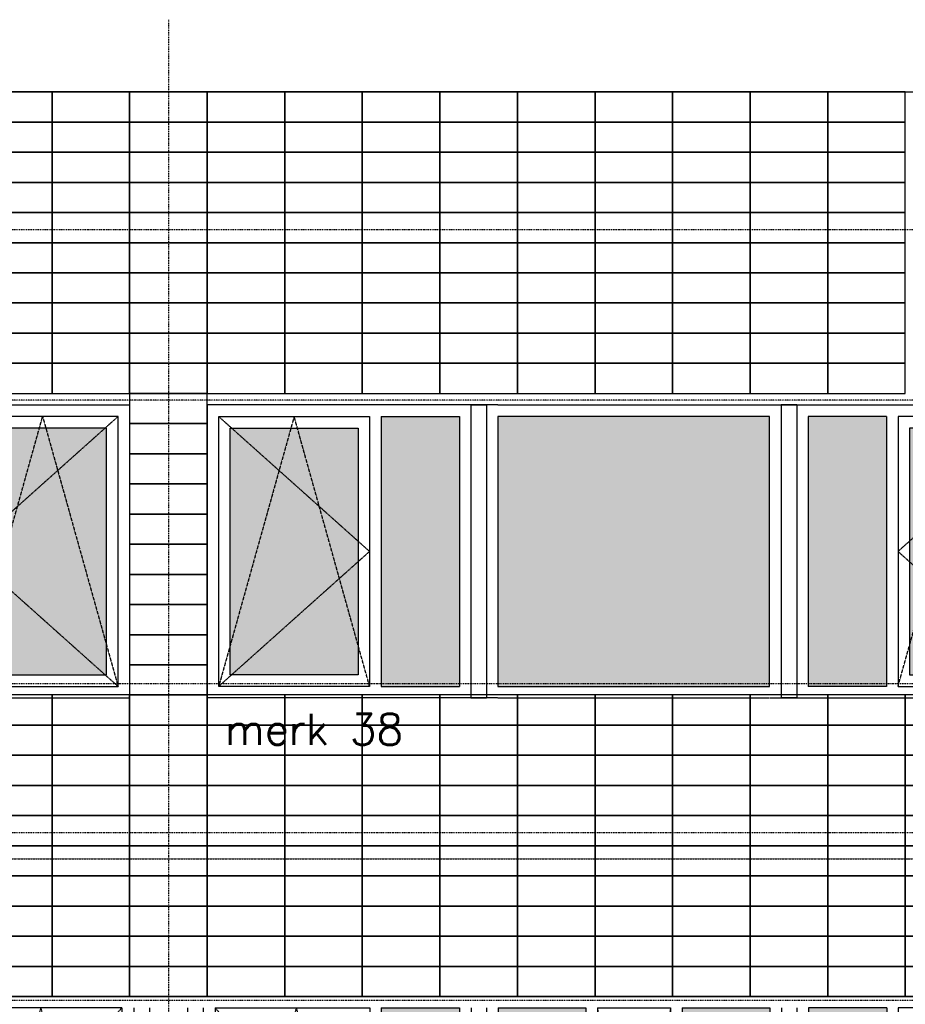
# Model space of a CAD drawing. Extents: x -541908 to 43837, y -41121 to 66863.
# Tile 8 of 41: x -496547 to -491410, y -26074 to -20360. Entities that reach past the tile are written whole.
import ezdxf

# ---------------------------------------------------------------- set-up
doc = ezdxf.new("R2010")
doc.units = 0
doc.header["$LTSCALE"] = 10
doc.header["$MEASUREMENT"] = 0
doc.header["$PDMODE"] = 3
doc.header["$PDSIZE"] = 0.1
for name, pattern in [('DASHDOT', [1, 0.5, -0.25, 0, -0.25]), ('DASHDOT2', [0.5, 0.25, -0.125, 0, -0.125]), ('HIDDEN', [0.375, 0.25, -0.125]), ('HIDDEN2', [0.1875, 0.125, -0.0625])]:
    doc.linetypes.add(name, pattern=pattern)
doc.layers.get('0').update_dxf_attribs({"linetype": 'CONTINUOUS'})
for name, color, linetype in [('A--01A1_ACEER', 1, 'CONTINUOUS'), ('A--L$7A-_STRAMIEN', 1, 'DASHDOT'), ('A--L$7AC3-_STRAMIEN', 3, 'DASHDOT'), ('A--L01G1_ACEER', 1, 'CONTINUOUS'), ('A--L01G8_RASTER-NR-2', 21, 'CONTINUOUS'), ('A--L07GC8_STRAMIEN', 8, 'DASHDOT2'), ('A--L21G3_BUITENWAND', 3, 'CONTINUOUS'), ('A--L31DC1_BUITENKOZIJN', 1, 'HIDDEN'), ('A--L31G1_BUITENKOZIJN', 1, 'CONTINUOUS'), ('A--L31G2_BUITENKOZIJN', 2, 'CONTINUOUS'), ('A--L31GC1_BUITENKOZIJN', 1, 'HIDDEN2'), ('A--T$7A8-_STRAMIEN', 8, 'DASHDOT'), ('TEKST_KOZIJNMERK', 2, 'CONTINUOUS'), ('X--LR---_CP', 7, 'CONTINUOUS')]:
    doc.layers.add(name, color=color, linetype=linetype)
doc.styles.add('HIEMSTRA', font='romans.shx')

# ---------------------------------------------------------------- blocks, each defined once
blk = doc.blocks.new('AANKOZ25A')
at = {"layer": 'A--L01G8_RASTER-NR-2'}
for points in [[(-2253.8, 1566), (-1800, 1566), (-1800, 0), (-2253.8, 0)], [(-1576, 1566), (-1576, 0), (0, 0), (0, 1566)], [(677.8, 1566), (224, 1566), (224, 0), (677.8, 0)], [(-2387.8, 1499), (-3129, 1499), (-3129, 67), (-2387.8, 67)], [(811.8, 67), (1553, 67), (1553, 1499), (811.8, 1499)]]:
    blk.add_hatch(color=256, dxfattribs=at).paths.add_polyline_path(points)
at = {"layer": 'A--L31G1_BUITENKOZIJN'}
for p, q in [((-1733, 1633), (-1733, -67)), ((-1733, 1633), (-1644.3, 1633)), ((-1643, 1633), (-1643, -67)), ((67, 1633), (67, -67)), ((157, 1633), (67, 1633)), ((157, 1633), (157, -67)), ((-2253.8, 1566), (-2253.8, 0)), ((-2253.8, 1566), (-1800, 1566)), ((-1800, 1566), (-1800, 0)), ((224, 1566), (224, 0)), ((677.8, 1566), (224, 1566)), ((677.8, 1566), (677.8, 0)), ((-2253.8, 0), (-1800, 0)), ((677.8, 0), (224, 0)), ((-1733, -67), (-1643, -67)), ((157, -67), (67, -67))]:
    blk.add_line(p, q, dxfattribs=at)
for points in [[(-2320.8, 0), (-3196, 0), (-3196, 1566), (-2320.8, 1566), (-2320.8, 0), (-3196, 0), (-3196, 1566)], [(-1576, 0), (0, 0), (0, 1566), (-1576, 1566), (-1576, 0), (0, 0), (0, 1566)], [(744.8, 0), (1620, 0), (1620, 1566), (744.8, 1566), (744.8, 0), (1620, 0), (1620, 1566)]]:
    blk.add_lwpolyline(points, dxfattribs=at)
for points in [[(-2387.8, 67), (-3129, 67), (-3129, 1499), (-2387.8, 1499)], [(811.8, 67), (1553, 67), (1553, 1499), (811.8, 1499)]]:
    blk.add_lwpolyline(points, close=True, dxfattribs=at)
blk.add_point((-1576, -67), dxfattribs=at)
at = {"layer": 'A--L31G2_BUITENKOZIJN'}
for p, q in [((-3263, 1633), (-3263, -67)), ((-1577.3, 1633), (-3263, 1633)), ((-1576, 1633), (0, 1633)), ((1.3, 1633), (1687, 1633)), ((1687, 1633), (1687, -67)), ((-1578.7, -67), (-3263, -67)), ((-1576, -67), (0, -67)), ((2.7, -67), (1687, -67))]:
    blk.add_line(p, q, dxfattribs=at)
at = {"layer": 'A--L31GC1_BUITENKOZIJN'}
for p, q in [((-3196, 1566), (-2320.8, 783)), ((-2758.4, 1566), (-3196, 0)), ((-2320.8, 0), (-2758.4, 1566)), ((1620, 1566), (744.8, 783)), ((744.8, 0), (1182.4, 1566)), ((1182.4, 1566), (1620, 0)), ((-2320.8, 783), (-3196, 0)), ((744.8, 783), (1620, 0))]:
    blk.add_line(p, q, dxfattribs=at)
blk = doc.blocks.new('AANKOZ24A')
at = {"layer": 'A--L01G8_RASTER-NR-2'}
h = blk.add_hatch(color=256, dxfattribs=at)
h.paths.add_polyline_path([(-3712.5, 5983.2), (-4166.3, 5983.2), (-4166.3, 4569.9), (-3712.5, 4569.9)])
h.paths.add_polyline_path([(-3488.5, 4569.9), (-2979.5, 4569.9), (-2979.5, 5983.2), (-3488.5, 5983.2)])
h.paths.add_polyline_path([(-2421.1, 4569.9), (-1912.5, 4569.9), (-1912.5, 5983.2), (-2421.1, 5983.2)])
h.paths.add_polyline_path([(-1688.5, 4569.9), (-1234.6, 4569.9), (-1234.6, 5983.2), (-1688.5, 5983.2)])
h.paths.add_polyline_path([(-1912.5, 976.4), (-1912.5, 2493), (-3488.5, 2493), (-3488.5, 976.4)])
h.paths.add_polyline_path([(-5059.5, 976.4), (-4609.5, 976.4), (-4609.5, 2493), (-5059.5, 2493)])
h.paths.add_polyline_path([(-787.5, 976.4), (-337.5, 976.4), (-337.5, 2493), (-787.5, 2493)])
h.paths.add_polyline_path([(-2854.5, 5927.2), (-2854.5, 4636.9), (-2544.1, 4636.9), (-2544.1, 5927.2)])
h.paths.add_polyline_path([(-5059.5, 5927.2), (-4289.3, 5927.2), (-4289.3, 4385.8), (-5059.6, 4385.8)])
h.paths.add_polyline_path([(-4486.5, 976.4), (-3768.5, 976.4), (-3768.5, 2434.2), (-4486.5, 2434.2)])
h.paths.add_polyline_path([(-337.5, 5927.2), (-1111.6, 5927.2), (-1111.6, 4385.8), (-337.6, 4385.8)])
h.paths.add_polyline_path([(-1632.5, 976.4), (-931.1, 976.4), (-931.1, 2437), (-1632.5, 2437)])
at = {"layer": 'A--L31DC1_BUITENKOZIJN'}
for p, q in [((-4659.7, 5983.2), (-5128.3, 4329.8)), ((-5126.5, 5983.2), (-4233.3, 4981.3)), ((-4659.7, 5983.2), (-4233.3, 4329.8)), ((-2912.5, 5983.2), (-2702, 4569.9)), ((-2702, 4569.9), (-2489.8, 5983.2)), ((-270.5, 5983.2), (-1167.6, 4981.3)), ((-740.9, 5983.2), (-1167.6, 4329.8)), ((-740.9, 5983.2), (-270.6, 4329.8)), ((-4233.3, 4981.3), (-5128.3, 4329.8)), ((-1167.6, 4981.3), (-270.6, 4329.8)), ((-3712.5, 2493), (-4542.5, 1753.8)), ((-4140.5, 2493), (-4420.8, 976.4)), ((-4140.5, 2493), (-3851.2, 976.4)), ((-1688.5, 2493), (-854.5, 1753.8)), ((-1307.2, 2493), (-1549.7, 976.4)), ((-1307.2, 2493), (-996.9, 976.4)), ((-4542.5, 1753.8), (-3712.5, 976.4)), ((-854.5, 1753.8), (-1688.5, 976.4))]:
    blk.add_line(p, q, dxfattribs=at)
at = {"layer": 'A--L31G1_BUITENKOZIJN'}
for p, q in [((-5290.3, 6050.2), (-110.3, 6050.2)), ((-5126.5, 5983.2), (-5126.5, 2606)), ((-5126.5, 5983.2), (-4233.3, 5983.2)), ((-4233.3, 5983.2), (-4233.3, 4318.8)), ((-4166.3, 5983.2), (-4166.3, 4558.9)), ((-4166.3, 5983.2), (-3712.5, 5983.2)), ((-3712.5, 5983.2), (-3712.5, 2606)), ((-3488.5, 5983.2), (-3488.5, 4558.9)), ((-2979.5, 5983.2), (-3488.5, 5983.2)), ((-2979.5, 5983.2), (-2979.5, 4558.9)), ((-2912.5, 5983.2), (-2912.5, 4558.9)), ((-2488.1, 5983.2), (-2912.5, 5983.2)), ((-2488.1, 5983.2), (-2488.1, 4558.9)), ((-1912.5, 5983.2), (-2421.1, 5983.2)), ((-2421.1, 5983.2), (-2421.1, 4558.9)), ((-1912.5, 5983.2), (-1912.5, 4558.9)), ((-1688.5, 5983.2), (-1688.5, 4558.9)), ((-1234.6, 5983.2), (-1688.5, 5983.2)), ((-1234.6, 5983.2), (-1234.6, 4558.9)), ((-270.5, 5983.2), (-1167.6, 5983.2)), ((-1167.6, 5983.2), (-1167.6, 4318.8)), ((-270.5, 5983.2), (-270.5, 2606)), ((-3712.5, 4569.9), (-4166.3, 4569.9)), ((-3712.5, 4558.9), (-4166.3, 4558.9)), ((-2979.5, 4569.9), (-3488.5, 4569.9)), ((-2733.8, 4558.9), (-3488.5, 4558.9)), ((-2733.8, 4569.9), (-2912.5, 4569.9)), ((-2488.1, 4569.9), (-2912.5, 4569.9)), ((-2488.1, 4558.9), (-2912.5, 4558.9)), ((-2488.1, 4569.9), (-2666.8, 4569.9)), ((-1912.5, 4558.9), (-2666.8, 4558.9)), ((-1912.5, 4569.9), (-2421.1, 4569.9)), ((-1688.5, 4569.9), (-1234.6, 4569.9)), ((-1688.5, 4558.9), (-1234.6, 4558.9)), ((-4166.3, 4502.9), (-4166.3, 2606)), ((-3712.5, 4502.9), (-4166.3, 4502.9)), ((-3488.5, 4502.9), (-3488.5, 2606)), ((-1912.5, 4502.9), (-3488.5, 4502.9)), ((-1912.5, 4502.9), (-1912.5, 2606)), ((-1688.5, 4502.9), (-1688.5, 2606)), ((-1688.5, 4502.9), (-1234.6, 4502.9)), ((-1234.6, 4502.9), (-1234.6, 2606)), ((-4233.3, 4329.8), (-5128.3, 4329.8)), ((-4233.3, 4318.8), (-5128.3, 4318.8)), ((-1167.6, 4329.8), (-270.6, 4329.8)), ((-1167.6, 4318.8), (-270.6, 4318.8)), ((-4233.3, 4262.8), (-5128.3, 4262.8)), ((-4233.3, 4262.8), (-4233.3, 2606)), ((-1167.6, 4262.8), (-1167.6, 2606)), ((-1167.6, 4262.8), (-270.6, 4262.8)), ((-5128.3, 2617), (-4233.3, 2617)), ((-5128.3, 2606), (-4233.3, 2606)), ((-4166.3, 2617), (-3712.5, 2617)), ((-4166.3, 2606), (-3712.5, 2606)), ((-1912.5, 2617), (-3488.5, 2617)), ((-1912.5, 2606), (-3488.5, 2606)), ((-1234.6, 2617), (-1688.5, 2617)), ((-1234.6, 2606), (-1688.5, 2606)), ((-270.5, 2617), (-1167.6, 2617)), ((-270.5, 2606), (-1167.6, 2606)), ((-3645.5, 2550), (-5200.3, 2550)), ((-5126.5, 2550), (-5126.5, 976.4)), ((-3645.5, 2550), (-3645.5, 976.4)), ((-1845.5, 2550), (-3555.5, 2550)), ((-3555.5, 2550), (-3555.5, 976.4)), ((-1845.5, 2550), (-1845.5, 976.4)), ((-200.3, 2550), (-1755.5, 2550)), ((-1755.5, 2550), (-1755.5, 976.4)), ((-270.5, 2550), (-270.5, 976.4)), ((-5059.5, 2493), (-5059.5, 976.4)), ((-5059.5, 2493), (-4609.5, 2493)), ((-4609.5, 2493), (-4609.5, 976.4)), ((-3712.5, 2493), (-4542.5, 2493)), ((-4542.5, 2493), (-4542.5, 976.4)), ((-3712.5, 2493), (-3712.5, 976.4)), ((-1912.5, 2493), (-3488.5, 2493)), ((-3488.5, 2493), (-3488.5, 976.4)), ((-1912.5, 2493), (-1912.5, 976.4)), ((-854.5, 2493), (-1688.5, 2493)), ((-1688.5, 2493), (-1688.5, 976.4)), ((-854.5, 2493), (-854.5, 976.4)), ((-337.5, 2493), (-787.5, 2493)), ((-787.5, 2493), (-787.5, 976.4)), ((-337.5, 2493), (-337.5, 976.4)), ((-4486.5, 2437), (-3768.5, 2437)), ((-4486.5, 976.4), (-4486.5, 2437)), ((-3768.5, 2437), (-3768.5, 976.4)), ((-931.1, 2437), (-1632.5, 2437)), ((-1632.5, 2437), (-1632.5, 976.4)), ((-931.1, 976.4), (-931.1, 2437))]:
    blk.add_line(p, q, dxfattribs=at)
for points in [[(-5059.5, 5927.2), (-4289.3, 5927.2), (-4289.3, 4385.8), (-5059.6, 4385.8)], [(-2854.5, 5927.2), (-2854.5, 4636.9), (-2544.1, 4636.9), (-2544.1, 5927.2)], [(-337.5, 5927.2), (-1111.6, 5927.2), (-1111.6, 4385.8), (-337.6, 4385.8)], [(-5059.5, 976.4), (-4609.5, 976.4), (-4609.5, 2493), (-5059.5, 2493)], [(-3488.5, 976.4), (-1912.5, 976.4), (-1912.5, 2493), (-3488.5, 2493)], [(-787.5, 976.4), (-337.5, 976.4), (-337.5, 2493), (-787.5, 2493)], [(-4486.5, 976.4), (-3768.5, 976.4), (-3768.5, 2434.2), (-4486.5, 2434.2)], [(-1632.5, 976.4), (-931.1, 976.4), (-931.1, 2437), (-1632.5, 2437)]]:
    blk.add_lwpolyline(points, close=True, dxfattribs=at)
at = {"layer": 'A--L31G2_BUITENKOZIJN'}
for p, q in [((-5290.3, 5983.2), (-5290.3, 2550)), ((-5200.3, 5983.2), (-5200.3, 2550)), ((-3645.5, 5983.2), (-3645.5, 2550)), ((-3555.5, 5983.2), (-3555.5, 2550)), ((-1845.5, 5983.2), (-1845.5, 2550)), ((-1755.5, 5983.2), (-1755.5, 2550)), ((-200.3, 5983.2), (-200.3, 2550)), ((-110.3, 5983.2), (-110.3, 2550)), ((-5200.3, 2550), (-5290.3, 2550)), ((-3555.5, 2550), (-3645.5, 2550)), ((-1755.5, 2550), (-1845.5, 2550)), ((-110.3, 2550), (-200.3, 2550))]:
    blk.add_line(p, q, dxfattribs=at)
at = {"layer": 'X--LR---_CP'}
blk.add_point((0, -26.4), dxfattribs=at)

msp = doc.modelspace()

# ---------------------------------------------------------------- linework, layer by layer
at = {"layer": 'A--L$7A-_STRAMIEN'}
msp.add_line((-495684, -20359.6), (-495685.1, -36974.9), dxfattribs=at)
at = {"layer": 'A--L$7AC3-_STRAMIEN'}
for p, q in [((-416614.4, -21579.1), (-525959.4, -21578.9)), ((-416614.4, -25079.1), (-525959.4, -25078.9))]:
    msp.add_line(p, q, dxfattribs=at)
at = {"layer": 'A--L01G1_ACEER'}
for points in [[(-496809.9, -20953.8), (-496359.9, -20953.8), (-496359.9, -20778.8), (-496809.9, -20778.8)], [(-496359.9, -20953.8), (-495909.9, -20953.8), (-495909.9, -20778.8), (-496359.9, -20778.8)], [(-495909.9, -20953.8), (-495459.9, -20953.8), (-495459.9, -20778.8), (-495909.9, -20778.8)], [(-495459.9, -20953.8), (-495009.9, -20953.8), (-495009.9, -20778.8), (-495459.9, -20778.8)], [(-495009.9, -20953.8), (-494559.9, -20953.8), (-494559.9, -20778.8), (-495009.9, -20778.8)], [(-494559.9, -20953.8), (-494109.9, -20953.8), (-494109.9, -20778.8), (-494559.9, -20778.8)], [(-494109.9, -20953.8), (-493659.9, -20953.8), (-493659.9, -20778.8), (-494109.9, -20778.8)], [(-493659.9, -20953.8), (-493209.9, -20953.8), (-493209.9, -20778.8), (-493659.9, -20778.8)], [(-493209.9, -20953.8), (-492759.9, -20953.8), (-492759.9, -20778.8), (-493209.9, -20778.8)], [(-492759.9, -20953.8), (-492309.9, -20953.8), (-492309.9, -20778.8), (-492759.9, -20778.8)], [(-492309.9, -20953.8), (-491859.9, -20953.8), (-491859.9, -20778.8), (-492309.9, -20778.8)], [(-491859.9, -20953.8), (-491409.9, -20953.8), (-491409.9, -20778.8), (-491859.9, -20778.8)], [(-496809.9, -21128.8), (-496359.9, -21128.8), (-496359.9, -20953.8), (-496809.9, -20953.8)], [(-496359.9, -21128.8), (-495909.9, -21128.8), (-495909.9, -20953.8), (-496359.9, -20953.8)], [(-495909.9, -21128.8), (-495459.9, -21128.8), (-495459.9, -20953.8), (-495909.9, -20953.8)], [(-495459.9, -21128.8), (-495009.9, -21128.8), (-495009.9, -20953.8), (-495459.9, -20953.8)], [(-495009.9, -21128.8), (-494559.9, -21128.8), (-494559.9, -20953.8), (-495009.9, -20953.8)], [(-494559.9, -21128.8), (-494109.9, -21128.8), (-494109.9, -20953.8), (-494559.9, -20953.8)], [(-494109.9, -21128.8), (-493659.9, -21128.8), (-493659.9, -20953.8), (-494109.9, -20953.8)], [(-493659.9, -21128.8), (-493209.9, -21128.8), (-493209.9, -20953.8), (-493659.9, -20953.8)], [(-493209.9, -21128.8), (-492759.9, -21128.8), (-492759.9, -20953.8), (-493209.9, -20953.8)], [(-492759.9, -21128.8), (-492309.9, -21128.8), (-492309.9, -20953.8), (-492759.9, -20953.8)], [(-492309.9, -21128.8), (-491859.9, -21128.8), (-491859.9, -20953.8), (-492309.9, -20953.8)], [(-491859.9, -21128.8), (-491409.9, -21128.8), (-491409.9, -20953.8), (-491859.9, -20953.8)], [(-496809.9, -21303.8), (-496359.9, -21303.8), (-496359.9, -21128.8), (-496809.9, -21128.8)], [(-496359.9, -21303.8), (-495909.9, -21303.8), (-495909.9, -21128.8), (-496359.9, -21128.8)], [(-495909.9, -21303.8), (-495459.9, -21303.8), (-495459.9, -21128.8), (-495909.9, -21128.8)], [(-495459.9, -21303.8), (-495009.9, -21303.8), (-495009.9, -21128.8), (-495459.9, -21128.8)], [(-495009.9, -21303.8), (-494559.9, -21303.8), (-494559.9, -21128.8), (-495009.9, -21128.8)], [(-494559.9, -21303.8), (-494109.9, -21303.8), (-494109.9, -21128.8), (-494559.9, -21128.8)], [(-494109.9, -21303.8), (-493659.9, -21303.8), (-493659.9, -21128.8), (-494109.9, -21128.8)], [(-493659.9, -21303.8), (-493209.9, -21303.8), (-493209.9, -21128.8), (-493659.9, -21128.8)], [(-493209.9, -21303.8), (-492759.9, -21303.8), (-492759.9, -21128.8), (-493209.9, -21128.8)], [(-492759.9, -21303.8), (-492309.9, -21303.8), (-492309.9, -21128.8), (-492759.9, -21128.8)], [(-492309.9, -21303.8), (-491859.9, -21303.8), (-491859.9, -21128.8), (-492309.9, -21128.8)], [(-491859.9, -21303.8), (-491409.9, -21303.8), (-491409.9, -21128.8), (-491859.9, -21128.8)], [(-496809.9, -21478.8), (-496359.9, -21478.8), (-496359.9, -21303.8), (-496809.9, -21303.8)], [(-496359.9, -21478.8), (-495909.9, -21478.8), (-495909.9, -21303.8), (-496359.9, -21303.8)], [(-495909.9, -21478.8), (-495459.9, -21478.8), (-495459.9, -21303.8), (-495909.9, -21303.8)], [(-495459.9, -21478.8), (-495009.9, -21478.8), (-495009.9, -21303.8), (-495459.9, -21303.8)], [(-495009.9, -21478.8), (-494559.9, -21478.8), (-494559.9, -21303.8), (-495009.9, -21303.8)], [(-494559.9, -21478.8), (-494109.9, -21478.8), (-494109.9, -21303.8), (-494559.9, -21303.8)], [(-494109.9, -21478.8), (-493659.9, -21478.8), (-493659.9, -21303.8), (-494109.9, -21303.8)], [(-493659.9, -21478.8), (-493209.9, -21478.8), (-493209.9, -21303.8), (-493659.9, -21303.8)], [(-493209.9, -21478.8), (-492759.9, -21478.8), (-492759.9, -21303.8), (-493209.9, -21303.8)], [(-492759.9, -21478.8), (-492309.9, -21478.8), (-492309.9, -21303.8), (-492759.9, -21303.8)], [(-492309.9, -21478.8), (-491859.9, -21478.8), (-491859.9, -21303.8), (-492309.9, -21303.8)], [(-491859.9, -21478.8), (-491409.9, -21478.8), (-491409.9, -21303.8), (-491859.9, -21303.8)], [(-496809.9, -21653.8), (-496359.9, -21653.8), (-496359.9, -21478.8), (-496809.9, -21478.8)], [(-496359.9, -21653.8), (-495909.9, -21653.8), (-495909.9, -21478.8), (-496359.9, -21478.8)], [(-495909.9, -21653.8), (-495459.9, -21653.8), (-495459.9, -21478.8), (-495909.9, -21478.8)], [(-495459.9, -21653.8), (-495009.9, -21653.8), (-495009.9, -21478.8), (-495459.9, -21478.8)], [(-495009.9, -21653.8), (-494559.9, -21653.8), (-494559.9, -21478.8), (-495009.9, -21478.8)], [(-494559.9, -21653.8), (-494109.9, -21653.8), (-494109.9, -21478.8), (-494559.9, -21478.8)], [(-494109.9, -21653.8), (-493659.9, -21653.8), (-493659.9, -21478.8), (-494109.9, -21478.8)], [(-493659.9, -21653.8), (-493209.9, -21653.8), (-493209.9, -21478.8), (-493659.9, -21478.8)], [(-493209.9, -21653.8), (-492759.9, -21653.8), (-492759.9, -21478.8), (-493209.9, -21478.8)], [(-492759.9, -21653.8), (-492309.9, -21653.8), (-492309.9, -21478.8), (-492759.9, -21478.8)], [(-492309.9, -21653.8), (-491859.9, -21653.8), (-491859.9, -21478.8), (-492309.9, -21478.8)], [(-491859.9, -21653.8), (-491409.9, -21653.8), (-491409.9, -21478.8), (-491859.9, -21478.8)], [(-496809.9, -21828.8), (-496359.9, -21828.8), (-496359.9, -21653.8), (-496809.9, -21653.8)], [(-496359.9, -21828.8), (-495909.9, -21828.8), (-495909.9, -21653.8), (-496359.9, -21653.8)], [(-495909.9, -21828.8), (-495459.9, -21828.8), (-495459.9, -21653.8), (-495909.9, -21653.8)], [(-495459.9, -21828.8), (-495009.9, -21828.8), (-495009.9, -21653.8), (-495459.9, -21653.8)], [(-495009.9, -21828.8), (-494559.9, -21828.8), (-494559.9, -21653.8), (-495009.9, -21653.8)], [(-494559.9, -21828.8), (-494109.9, -21828.8), (-494109.9, -21653.8), (-494559.9, -21653.8)], [(-494109.9, -21828.8), (-493659.9, -21828.8), (-493659.9, -21653.8), (-494109.9, -21653.8)], [(-493659.9, -21828.8), (-493209.9, -21828.8), (-493209.9, -21653.8), (-493659.9, -21653.8)], [(-493209.9, -21828.8), (-492759.9, -21828.8), (-492759.9, -21653.8), (-493209.9, -21653.8)], [(-492759.9, -21828.8), (-492309.9, -21828.8), (-492309.9, -21653.8), (-492759.9, -21653.8)], [(-492309.9, -21828.8), (-491859.9, -21828.8), (-491859.9, -21653.8), (-492309.9, -21653.8)], [(-491859.9, -21828.8), (-491409.9, -21828.8), (-491409.9, -21653.8), (-491859.9, -21653.8)], [(-496809.9, -22003.8), (-496359.9, -22003.8), (-496359.9, -21828.8), (-496809.9, -21828.8)], [(-496359.9, -22003.8), (-495909.9, -22003.8), (-495909.9, -21828.8), (-496359.9, -21828.8)], [(-495909.9, -22003.8), (-495459.9, -22003.8), (-495459.9, -21828.8), (-495909.9, -21828.8)], [(-495459.9, -22003.8), (-495009.9, -22003.8), (-495009.9, -21828.8), (-495459.9, -21828.8)], [(-495009.9, -22003.8), (-494559.9, -22003.8), (-494559.9, -21828.8), (-495009.9, -21828.8)], [(-494559.9, -22003.8), (-494109.9, -22003.8), (-494109.9, -21828.8), (-494559.9, -21828.8)], [(-494109.9, -22003.8), (-493659.9, -22003.8), (-493659.9, -21828.8), (-494109.9, -21828.8)], [(-493659.9, -22003.8), (-493209.9, -22003.8), (-493209.9, -21828.8), (-493659.9, -21828.8)], [(-493209.9, -22003.8), (-492759.9, -22003.8), (-492759.9, -21828.8), (-493209.9, -21828.8)], [(-492759.9, -22003.8), (-492309.9, -22003.8), (-492309.9, -21828.8), (-492759.9, -21828.8)], [(-492309.9, -22003.8), (-491859.9, -22003.8), (-491859.9, -21828.8), (-492309.9, -21828.8)], [(-491859.9, -22003.8), (-491409.9, -22003.8), (-491409.9, -21828.8), (-491859.9, -21828.8)], [(-496809.9, -22178.8), (-496359.9, -22178.8), (-496359.9, -22003.8), (-496809.9, -22003.8)], [(-496359.9, -22178.8), (-495909.9, -22178.8), (-495909.9, -22003.8), (-496359.9, -22003.8)], [(-495909.9, -22178.8), (-495459.9, -22178.8), (-495459.9, -22003.8), (-495909.9, -22003.8)], [(-495459.9, -22178.8), (-495009.9, -22178.8), (-495009.9, -22003.8), (-495459.9, -22003.8)], [(-495009.9, -22178.8), (-494559.9, -22178.8), (-494559.9, -22003.8), (-495009.9, -22003.8)], [(-494559.9, -22178.8), (-494109.9, -22178.8), (-494109.9, -22003.8), (-494559.9, -22003.8)], [(-494109.9, -22178.8), (-493659.9, -22178.8), (-493659.9, -22003.8), (-494109.9, -22003.8)], [(-493659.9, -22178.8), (-493209.9, -22178.8), (-493209.9, -22003.8), (-493659.9, -22003.8)], [(-493209.9, -22178.8), (-492759.9, -22178.8), (-492759.9, -22003.8), (-493209.9, -22003.8)], [(-492759.9, -22178.8), (-492309.9, -22178.8), (-492309.9, -22003.8), (-492759.9, -22003.8)], [(-492309.9, -22178.8), (-491859.9, -22178.8), (-491859.9, -22003.8), (-492309.9, -22003.8)], [(-491859.9, -22178.8), (-491409.9, -22178.8), (-491409.9, -22003.8), (-491859.9, -22003.8)], [(-496809.9, -22353.8), (-496359.9, -22353.8), (-496359.9, -22178.8), (-496809.9, -22178.8)], [(-496359.9, -22353.8), (-495909.9, -22353.8), (-495909.9, -22178.8), (-496359.9, -22178.8)], [(-495909.9, -22353.8), (-495459.9, -22353.8), (-495459.9, -22178.8), (-495909.9, -22178.8)], [(-495459.9, -22353.8), (-495009.9, -22353.8), (-495009.9, -22178.8), (-495459.9, -22178.8)], [(-495009.9, -22353.8), (-494559.9, -22353.8), (-494559.9, -22178.8), (-495009.9, -22178.8)], [(-494559.9, -22353.8), (-494109.9, -22353.8), (-494109.9, -22178.8), (-494559.9, -22178.8)], [(-494109.9, -22353.8), (-493659.9, -22353.8), (-493659.9, -22178.8), (-494109.9, -22178.8)], [(-493659.9, -22353.8), (-493209.9, -22353.8), (-493209.9, -22178.8), (-493659.9, -22178.8)], [(-493209.9, -22353.8), (-492759.9, -22353.8), (-492759.9, -22178.8), (-493209.9, -22178.8)], [(-492759.9, -22353.8), (-492309.9, -22353.8), (-492309.9, -22178.8), (-492759.9, -22178.8)], [(-492309.9, -22353.8), (-491859.9, -22353.8), (-491859.9, -22178.8), (-492309.9, -22178.8)], [(-491859.9, -22353.8), (-491409.9, -22353.8), (-491409.9, -22178.8), (-491859.9, -22178.8)], [(-496809.9, -22528.8), (-496359.9, -22528.8), (-496359.9, -22353.8), (-496809.9, -22353.8)], [(-496359.9, -22528.8), (-495909.9, -22528.8), (-495909.9, -22353.8), (-496359.9, -22353.8)], [(-495909.9, -22528.8), (-495459.9, -22528.8), (-495459.9, -22353.8), (-495909.9, -22353.8)], [(-495459.9, -22528.8), (-495009.9, -22528.8), (-495009.9, -22353.8), (-495459.9, -22353.8)], [(-495009.9, -22528.8), (-494559.9, -22528.8), (-494559.9, -22353.8), (-495009.9, -22353.8)], [(-494559.9, -22528.8), (-494109.9, -22528.8), (-494109.9, -22353.8), (-494559.9, -22353.8)], [(-494109.9, -22528.8), (-493659.9, -22528.8), (-493659.9, -22353.8), (-494109.9, -22353.8)], [(-493659.9, -22528.8), (-493209.9, -22528.8), (-493209.9, -22353.8), (-493659.9, -22353.8)], [(-493209.9, -22528.8), (-492759.9, -22528.8), (-492759.9, -22353.8), (-493209.9, -22353.8)], [(-492759.9, -22528.8), (-492309.9, -22528.8), (-492309.9, -22353.8), (-492759.9, -22353.8)], [(-492309.9, -22528.8), (-491859.9, -22528.8), (-491859.9, -22353.8), (-492309.9, -22353.8)], [(-491859.9, -22528.8), (-491409.9, -22528.8), (-491409.9, -22353.8), (-491859.9, -22353.8)], [(-495909.9, -22703.8), (-495459.9, -22703.8), (-495459.9, -22528.8), (-495909.9, -22528.8)], [(-495909.9, -22878.8), (-495459.9, -22878.8), (-495459.9, -22703.8), (-495909.9, -22703.8)], [(-495909.9, -23053.8), (-495459.9, -23053.8), (-495459.9, -22878.8), (-495909.9, -22878.8)], [(-495909.9, -23228.8), (-495459.9, -23228.8), (-495459.9, -23053.8), (-495909.9, -23053.8)], [(-495909.9, -23403.8), (-495459.9, -23403.8), (-495459.9, -23228.8), (-495909.9, -23228.8)], [(-495909.9, -23578.8), (-495459.9, -23578.8), (-495459.9, -23403.8), (-495909.9, -23403.8)], [(-495909.9, -23753.8), (-495459.9, -23753.8), (-495459.9, -23578.8), (-495909.9, -23578.8)], [(-495909.9, -23928.8), (-495459.9, -23928.8), (-495459.9, -23753.8), (-495909.9, -23753.8)], [(-495909.9, -24103.8), (-495459.9, -24103.8), (-495459.9, -23928.8), (-495909.9, -23928.8)], [(-495909.9, -24278.8), (-495459.9, -24278.8), (-495459.9, -24103.8), (-495909.9, -24103.8)], [(-496809.9, -24453.8), (-496359.9, -24453.8), (-496359.9, -24278.8), (-496809.9, -24278.8)], [(-496359.9, -24453.8), (-495909.9, -24453.8), (-495909.9, -24278.8), (-496359.9, -24278.8)], [(-495909.9, -24453.8), (-495459.9, -24453.8), (-495459.9, -24278.8), (-495909.9, -24278.8)], [(-495459.9, -24453.8), (-495009.9, -24453.8), (-495009.9, -24278.8), (-495459.9, -24278.8)], [(-495009.9, -24453.8), (-494559.9, -24453.8), (-494559.9, -24278.8), (-495009.9, -24278.8)], [(-494559.9, -24453.8), (-494109.9, -24453.8), (-494109.9, -24278.8), (-494559.9, -24278.8)], [(-494109.9, -24453.8), (-493659.9, -24453.8), (-493659.9, -24278.8), (-494109.9, -24278.8)], [(-493659.9, -24453.8), (-493209.9, -24453.8), (-493209.9, -24278.8), (-493659.9, -24278.8)], [(-493209.9, -24453.8), (-492759.9, -24453.8), (-492759.9, -24278.8), (-493209.9, -24278.8)], [(-492759.9, -24453.8), (-492309.9, -24453.8), (-492309.9, -24278.8), (-492759.9, -24278.8)], [(-492309.9, -24453.8), (-491859.9, -24453.8), (-491859.9, -24278.8), (-492309.9, -24278.8)], [(-491859.9, -24453.8), (-491409.9, -24453.8), (-491409.9, -24278.8), (-491859.9, -24278.8)], [(-491409.9, -24453.8), (-490959.9, -24453.8), (-490959.9, -24278.8), (-491409.9, -24278.8)], [(-496809.9, -24628.8), (-496359.9, -24628.8), (-496359.9, -24453.8), (-496809.9, -24453.8)], [(-496359.9, -24628.8), (-495909.9, -24628.8), (-495909.9, -24453.8), (-496359.9, -24453.8)], [(-495909.9, -24628.8), (-495459.9, -24628.8), (-495459.9, -24453.8), (-495909.9, -24453.8)], [(-495459.9, -24628.8), (-495009.9, -24628.8), (-495009.9, -24453.8), (-495459.9, -24453.8)], [(-495009.9, -24628.8), (-494559.9, -24628.8), (-494559.9, -24453.8), (-495009.9, -24453.8)], [(-494559.9, -24628.8), (-494109.9, -24628.8), (-494109.9, -24453.8), (-494559.9, -24453.8)], [(-494109.9, -24628.8), (-493659.9, -24628.8), (-493659.9, -24453.8), (-494109.9, -24453.8)], [(-493659.9, -24628.8), (-493209.9, -24628.8), (-493209.9, -24453.8), (-493659.9, -24453.8)], [(-493209.9, -24628.8), (-492759.9, -24628.8), (-492759.9, -24453.8), (-493209.9, -24453.8)], [(-492759.9, -24628.8), (-492309.9, -24628.8), (-492309.9, -24453.8), (-492759.9, -24453.8)], [(-492309.9, -24628.8), (-491859.9, -24628.8), (-491859.9, -24453.8), (-492309.9, -24453.8)], [(-491859.9, -24628.8), (-491409.9, -24628.8), (-491409.9, -24453.8), (-491859.9, -24453.8)], [(-491409.9, -24628.8), (-490959.9, -24628.8), (-490959.9, -24453.8), (-491409.9, -24453.8)], [(-496809.9, -24803.8), (-496359.9, -24803.8), (-496359.9, -24628.8), (-496809.9, -24628.8)], [(-496359.9, -24803.8), (-495909.9, -24803.8), (-495909.9, -24628.8), (-496359.9, -24628.8)], [(-495909.9, -24803.8), (-495459.9, -24803.8), (-495459.9, -24628.8), (-495909.9, -24628.8)], [(-495459.9, -24803.8), (-495009.9, -24803.8), (-495009.9, -24628.8), (-495459.9, -24628.8)], [(-495009.9, -24803.8), (-494559.9, -24803.8), (-494559.9, -24628.8), (-495009.9, -24628.8)], [(-494559.9, -24803.8), (-494109.9, -24803.8), (-494109.9, -24628.8), (-494559.9, -24628.8)], [(-494109.9, -24803.8), (-493659.9, -24803.8), (-493659.9, -24628.8), (-494109.9, -24628.8)], [(-493659.9, -24803.8), (-493209.9, -24803.8), (-493209.9, -24628.8), (-493659.9, -24628.8)], [(-493209.9, -24803.8), (-492759.9, -24803.8), (-492759.9, -24628.8), (-493209.9, -24628.8)], [(-492759.9, -24803.8), (-492309.9, -24803.8), (-492309.9, -24628.8), (-492759.9, -24628.8)], [(-492309.9, -24803.8), (-491859.9, -24803.8), (-491859.9, -24628.8), (-492309.9, -24628.8)], [(-491859.9, -24803.8), (-491409.9, -24803.8), (-491409.9, -24628.8), (-491859.9, -24628.8)], [(-491409.9, -24803.8), (-490959.9, -24803.8), (-490959.9, -24628.8), (-491409.9, -24628.8)], [(-496809.9, -24978.8), (-496359.9, -24978.8), (-496359.9, -24803.8), (-496809.9, -24803.8)], [(-496359.9, -24978.8), (-495909.9, -24978.8), (-495909.9, -24803.8), (-496359.9, -24803.8)], [(-495909.9, -24978.8), (-495459.9, -24978.8), (-495459.9, -24803.8), (-495909.9, -24803.8)], [(-495459.9, -24978.8), (-495009.9, -24978.8), (-495009.9, -24803.8), (-495459.9, -24803.8)], [(-495009.9, -24978.8), (-494559.9, -24978.8), (-494559.9, -24803.8), (-495009.9, -24803.8)], [(-494559.9, -24978.8), (-494109.9, -24978.8), (-494109.9, -24803.8), (-494559.9, -24803.8)], [(-494109.9, -24978.8), (-493659.9, -24978.8), (-493659.9, -24803.8), (-494109.9, -24803.8)], [(-493659.9, -24978.8), (-493209.9, -24978.8), (-493209.9, -24803.8), (-493659.9, -24803.8)], [(-493209.9, -24978.8), (-492759.9, -24978.8), (-492759.9, -24803.8), (-493209.9, -24803.8)], [(-492759.9, -24978.8), (-492309.9, -24978.8), (-492309.9, -24803.8), (-492759.9, -24803.8)], [(-492309.9, -24978.8), (-491859.9, -24978.8), (-491859.9, -24803.8), (-492309.9, -24803.8)], [(-491859.9, -24978.8), (-491409.9, -24978.8), (-491409.9, -24803.8), (-491859.9, -24803.8)], [(-491409.9, -24978.8), (-490959.9, -24978.8), (-490959.9, -24803.8), (-491409.9, -24803.8)], [(-496809.9, -25153.8), (-496359.9, -25153.8), (-496359.9, -24978.8), (-496809.9, -24978.8)], [(-496359.9, -25153.8), (-495909.9, -25153.8), (-495909.9, -24978.8), (-496359.9, -24978.8)], [(-495909.9, -25153.8), (-495459.9, -25153.8), (-495459.9, -24978.8), (-495909.9, -24978.8)], [(-495459.9, -25153.8), (-495009.9, -25153.8), (-495009.9, -24978.8), (-495459.9, -24978.8)], [(-495009.9, -25153.8), (-494559.9, -25153.8), (-494559.9, -24978.8), (-495009.9, -24978.8)], [(-494559.9, -25153.8), (-494109.9, -25153.8), (-494109.9, -24978.8), (-494559.9, -24978.8)], [(-494109.9, -25153.8), (-493659.9, -25153.8), (-493659.9, -24978.8), (-494109.9, -24978.8)], [(-493659.9, -25153.8), (-493209.9, -25153.8), (-493209.9, -24978.8), (-493659.9, -24978.8)], [(-493209.9, -25153.8), (-492759.9, -25153.8), (-492759.9, -24978.8), (-493209.9, -24978.8)], [(-492759.9, -25153.8), (-492309.9, -25153.8), (-492309.9, -24978.8), (-492759.9, -24978.8)], [(-492309.9, -25153.8), (-491859.9, -25153.8), (-491859.9, -24978.8), (-492309.9, -24978.8)], [(-491859.9, -25153.8), (-491409.9, -25153.8), (-491409.9, -24978.8), (-491859.9, -24978.8)], [(-491409.9, -25153.8), (-490959.9, -25153.8), (-490959.9, -24978.8), (-491409.9, -24978.8)], [(-496809.9, -25328.8), (-496359.9, -25328.8), (-496359.9, -25153.8), (-496809.9, -25153.8)], [(-496359.9, -25328.8), (-495909.9, -25328.8), (-495909.9, -25153.8), (-496359.9, -25153.8)], [(-495909.9, -25328.8), (-495459.9, -25328.8), (-495459.9, -25153.8), (-495909.9, -25153.8)], [(-495459.9, -25328.8), (-495009.9, -25328.8), (-495009.9, -25153.8), (-495459.9, -25153.8)], [(-495009.9, -25328.8), (-494559.9, -25328.8), (-494559.9, -25153.8), (-495009.9, -25153.8)], [(-494559.9, -25328.8), (-494109.9, -25328.8), (-494109.9, -25153.8), (-494559.9, -25153.8)], [(-494109.9, -25328.8), (-493659.9, -25328.8), (-493659.9, -25153.8), (-494109.9, -25153.8)], [(-493659.9, -25328.8), (-493209.9, -25328.8), (-493209.9, -25153.8), (-493659.9, -25153.8)], [(-493209.9, -25328.8), (-492759.9, -25328.8), (-492759.9, -25153.8), (-493209.9, -25153.8)], [(-492759.9, -25328.8), (-492309.9, -25328.8), (-492309.9, -25153.8), (-492759.9, -25153.8)], [(-492309.9, -25328.8), (-491859.9, -25328.8), (-491859.9, -25153.8), (-492309.9, -25153.8)], [(-491859.9, -25328.8), (-491409.9, -25328.8), (-491409.9, -25153.8), (-491859.9, -25153.8)], [(-491409.9, -25328.8), (-490959.9, -25328.8), (-490959.9, -25153.8), (-491409.9, -25153.8)], [(-496809.9, -25503.8), (-496359.9, -25503.8), (-496359.9, -25328.8), (-496809.9, -25328.8)], [(-496359.9, -25503.8), (-495909.9, -25503.8), (-495909.9, -25328.8), (-496359.9, -25328.8)], [(-495909.9, -25503.8), (-495459.9, -25503.8), (-495459.9, -25328.8), (-495909.9, -25328.8)], [(-495459.9, -25503.8), (-495009.9, -25503.8), (-495009.9, -25328.8), (-495459.9, -25328.8)], [(-495009.9, -25503.8), (-494559.9, -25503.8), (-494559.9, -25328.8), (-495009.9, -25328.8)], [(-494559.9, -25503.8), (-494109.9, -25503.8), (-494109.9, -25328.8), (-494559.9, -25328.8)], [(-494109.9, -25503.8), (-493659.9, -25503.8), (-493659.9, -25328.8), (-494109.9, -25328.8)], [(-493659.9, -25503.8), (-493209.9, -25503.8), (-493209.9, -25328.8), (-493659.9, -25328.8)], [(-493209.9, -25503.8), (-492759.9, -25503.8), (-492759.9, -25328.8), (-493209.9, -25328.8)], [(-492759.9, -25503.8), (-492309.9, -25503.8), (-492309.9, -25328.8), (-492759.9, -25328.8)], [(-492309.9, -25503.8), (-491859.9, -25503.8), (-491859.9, -25328.8), (-492309.9, -25328.8)], [(-491859.9, -25503.8), (-491409.9, -25503.8), (-491409.9, -25328.8), (-491859.9, -25328.8)], [(-491409.9, -25503.8), (-490959.9, -25503.8), (-490959.9, -25328.8), (-491409.9, -25328.8)], [(-496809.9, -25678.8), (-496359.9, -25678.8), (-496359.9, -25503.8), (-496809.9, -25503.8)], [(-496359.9, -25678.8), (-495909.9, -25678.8), (-495909.9, -25503.8), (-496359.9, -25503.8)], [(-495909.9, -25678.8), (-495459.9, -25678.8), (-495459.9, -25503.8), (-495909.9, -25503.8)], [(-495459.9, -25678.8), (-495009.9, -25678.8), (-495009.9, -25503.8), (-495459.9, -25503.8)], [(-495009.9, -25678.8), (-494559.9, -25678.8), (-494559.9, -25503.8), (-495009.9, -25503.8)], [(-494559.9, -25678.8), (-494109.9, -25678.8), (-494109.9, -25503.8), (-494559.9, -25503.8)], [(-494109.9, -25678.8), (-493659.9, -25678.8), (-493659.9, -25503.8), (-494109.9, -25503.8)], [(-493659.9, -25678.8), (-493209.9, -25678.8), (-493209.9, -25503.8), (-493659.9, -25503.8)], [(-493209.9, -25678.8), (-492759.9, -25678.8), (-492759.9, -25503.8), (-493209.9, -25503.8)], [(-492759.9, -25678.8), (-492309.9, -25678.8), (-492309.9, -25503.8), (-492759.9, -25503.8)], [(-492309.9, -25678.8), (-491859.9, -25678.8), (-491859.9, -25503.8), (-492309.9, -25503.8)], [(-491859.9, -25678.8), (-491409.9, -25678.8), (-491409.9, -25503.8), (-491859.9, -25503.8)], [(-491409.9, -25678.8), (-490959.9, -25678.8), (-490959.9, -25503.8), (-491409.9, -25503.8)], [(-496809.9, -25853.8), (-496359.9, -25853.8), (-496359.9, -25678.8), (-496809.9, -25678.8)], [(-496359.9, -25853.8), (-495909.9, -25853.8), (-495909.9, -25678.8), (-496359.9, -25678.8)], [(-495909.9, -25853.8), (-495459.9, -25853.8), (-495459.9, -25678.8), (-495909.9, -25678.8)], [(-495459.9, -25853.8), (-495009.9, -25853.8), (-495009.9, -25678.8), (-495459.9, -25678.8)], [(-495009.9, -25853.8), (-494559.9, -25853.8), (-494559.9, -25678.8), (-495009.9, -25678.8)], [(-494559.9, -25853.8), (-494109.9, -25853.8), (-494109.9, -25678.8), (-494559.9, -25678.8)], [(-494109.9, -25853.8), (-493659.9, -25853.8), (-493659.9, -25678.8), (-494109.9, -25678.8)], [(-493659.9, -25853.8), (-493209.9, -25853.8), (-493209.9, -25678.8), (-493659.9, -25678.8)], [(-493209.9, -25853.8), (-492759.9, -25853.8), (-492759.9, -25678.8), (-493209.9, -25678.8)], [(-492759.9, -25853.8), (-492309.9, -25853.8), (-492309.9, -25678.8), (-492759.9, -25678.8)], [(-492309.9, -25853.8), (-491859.9, -25853.8), (-491859.9, -25678.8), (-492309.9, -25678.8)], [(-491859.9, -25853.8), (-491409.9, -25853.8), (-491409.9, -25678.8), (-491859.9, -25678.8)], [(-491409.9, -25853.8), (-490959.9, -25853.8), (-490959.9, -25678.8), (-491409.9, -25678.8)], [(-496809.9, -26028.8), (-496359.9, -26028.8), (-496359.9, -25853.8), (-496809.9, -25853.8)], [(-496359.9, -26028.8), (-495909.9, -26028.8), (-495909.9, -25853.8), (-496359.9, -25853.8)], [(-495909.9, -26028.8), (-495459.9, -26028.8), (-495459.9, -25853.8), (-495909.9, -25853.8)], [(-495459.9, -26028.8), (-495009.9, -26028.8), (-495009.9, -25853.8), (-495459.9, -25853.8)], [(-495009.9, -26028.8), (-494559.9, -26028.8), (-494559.9, -25853.8), (-495009.9, -25853.8)], [(-494559.9, -26028.8), (-494109.9, -26028.8), (-494109.9, -25853.8), (-494559.9, -25853.8)], [(-494109.9, -26028.8), (-493659.9, -26028.8), (-493659.9, -25853.8), (-494109.9, -25853.8)], [(-493659.9, -26028.8), (-493209.9, -26028.8), (-493209.9, -25853.8), (-493659.9, -25853.8)], [(-493209.9, -26028.8), (-492759.9, -26028.8), (-492759.9, -25853.8), (-493209.9, -25853.8)], [(-492759.9, -26028.8), (-492309.9, -26028.8), (-492309.9, -25853.8), (-492759.9, -25853.8)], [(-492309.9, -26028.8), (-491859.9, -26028.8), (-491859.9, -25853.8), (-492309.9, -25853.8)], [(-491859.9, -26028.8), (-491409.9, -26028.8), (-491409.9, -25853.8), (-491859.9, -25853.8)], [(-491409.9, -26028.8), (-490959.9, -26028.8), (-490959.9, -25853.8), (-491409.9, -25853.8)]]:
    msp.add_lwpolyline(points, close=True, dxfattribs=at)
at = {"layer": 'A--L07GC8_STRAMIEN'}
msp.add_line((-511647.6, -25229), (-433397, -25229.1), dxfattribs=at)
at = {"layer": 'A--L21G3_BUITENWAND'}
msp.add_lwpolyline([(-520221.2, -26028.6), (-520220.5, -20778.6), (-484209.9, -20778.8), (-484209.9, -26028.8)], close=True, dxfattribs=at)
at = {"layer": 'A--T$7A8-_STRAMIEN', "color": 8}
for p, q in [((-416614.4, -22567.1), (-525959.4, -22566.9)), ((-416614.4, -24214.1), (-525959.4, -24213.9)), ((-416614.4, -26052.1), (-525959.4, -26051.9))]:
    msp.add_line(p, q, dxfattribs=at)

# ---------------------------------------------------------------- block references
at = {"rotation": 359.9998907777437}
for p in [(-497596.9, -24228.8), (-492196.9, -24228.8)]:
    msp.add_blockref('AANKOZ25A', p, dxfattribs=at)
at = {"layer": 'A--01A1_ACEER', "rotation": 359.9998907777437}
msp.add_blockref('AANKOZ24A', (-495684.8, -32078.3), dxfattribs=at)
at = {"layer": 'A--01A1_ACEER', "xscale": -1, "rotation": 359.9998907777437}
msp.add_blockref('AANKOZ24A', (-495684.2, -32078.3), dxfattribs=at)

# ---------------------------------------------------------------- texts
at = {"layer": 'TEKST_KOZIJNMERK', "style": 'HIEMSTRA'}
msp.add_text('merk 38', height=180, rotation=359.9999, dxfattribs=at).set_placement((-495357.4, -24568))

doc.saveas('drawing.dxf')
